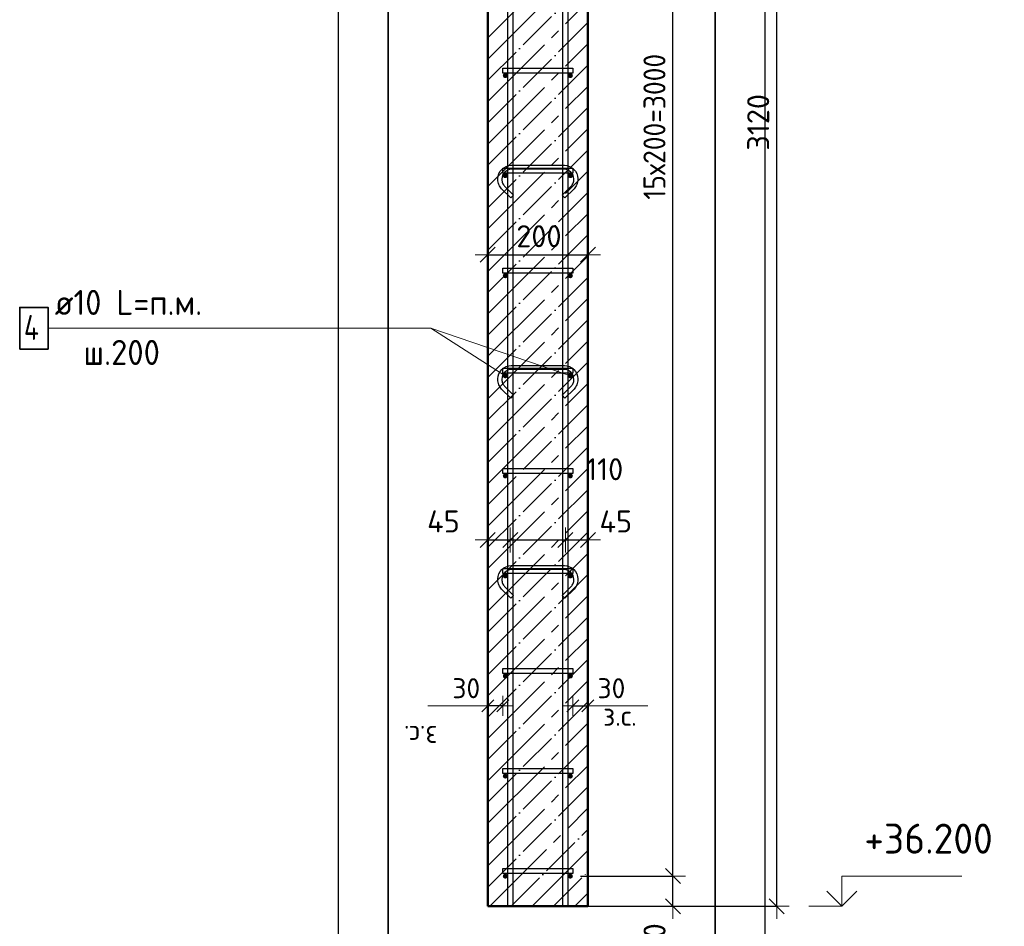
# Model space of a CAD drawing. Header units: millimetres. Extents: x -27380 to 48638, y 46540 to 72525.
# Tile 44 of 106: x -11568 to -9601, y 60310 to 62122. Entities that reach past the tile are written whole.
import ezdxf

# ---------------------------------------------------------------- set-up
doc = ezdxf.new("R2010")
doc.units = ezdxf.units.MM
doc.header["$PDMODE"] = 65
doc.linetypes.add('______11', pattern=[100, 80, -10, 0, -10])
doc.linetypes.add('______5', pattern=[220, 160, -20, 20, -20])
for name, color, linetype, lineweight in [('Standard', 7, 'Continuous', 25), ('Арм.стержн. Арматура края', 96, 'Continuous', 35), ('Арм.стержн. вертикальными 1', 22, 'Continuous', 35), ('Арм.стержн.горизонт. 1', 180, 'Continuous', 35), ('Высотная отметки_ общее', 7, 'Continuous', 13), ('Размерная линия_ общее', 7, 'Continuous', 13), ('Размерная линия_ общее_1', 7, 'Continuous', 13)]:
    doc.layers.add(name, color=color, linetype=linetype, lineweight=lineweight)
doc.layers.add('Арм.стержн.Стяжки', color=7, linetype='Continuous', lineweight=35, true_color=0x501e0f)
doc.styles.add('ISOCPEUR', font='ISOCPEUR')
doc.dimstyles.new('DIMSTYLE_13', dxfattribs={"dimtxt": 44, "dimasz": 50, "dimexe": 0, "dimexo": 0.001, "dimgap": 22, "dimtad": 2, "dimdec": 0, "dimrnd": 5, "dimzin": 12, "dimdsep": 46, "dimtxsty": 'ISOCPEUR', "dimblk1": 'ALL_ML_STRICH', "dimblk2": 'ALL_ML_STRICH', "dimsah": 1, "dimcen": 0, "dimse1": 1, "dimse2": 1, "dimclrd": 7, "dimclre": 256, "dimclrt": 7, "dimadec": 0, "dimazin": 0, "dimtfac": 1, "dimtdec": 0, "dimtix": 1, "dimtmove": 2, "dimatfit": 3, "dimfxl": 0, "dimtvp": 1.2, "dimtzin": 0, "dimlwd": 0, "dimlwe": -3, "dimarcsym": 0})
doc.dimstyles.new('DIMSTYLE_3', dxfattribs={"dimtxt": 44, "dimasz": 50, "dimexe": 0, "dimexo": 0, "dimgap": 22, "dimtad": 2, "dimdec": 0, "dimrnd": 5, "dimzin": 12, "dimdsep": 46, "dimtxsty": 'ISOCPEUR', "dimblk1": 'ALL_ML_STRICH', "dimblk2": 'ALL_ML_STRICH', "dimsah": 1, "dimcen": 0, "dimclrd": 7, "dimclre": 256, "dimclrt": 7, "dimadec": 0, "dimazin": 0, "dimtfac": 1, "dimtdec": 0, "dimtix": 1, "dimtmove": 2, "dimatfit": 3, "dimfxl": 0, "dimtvp": 1.2, "dimtzin": 0, "dimlwd": 0, "dimlwe": -3, "dimarcsym": 0})
doc.dimstyles.new('DIMSTYLE_7', dxfattribs={"dimtxt": 44, "dimasz": 50, "dimexe": 0, "dimexo": 0, "dimgap": 22, "dimtad": 2, "dimdec": 0, "dimrnd": 5, "dimzin": 12, "dimdsep": 46, "dimtxsty": 'ISOCPEUR', "dimblk1": 'ALL_ML_STRICH', "dimblk2": 'ALL_ML_STRICH', "dimsah": 1, "dimcen": 0, "dimclrd": 7, "dimclre": 256, "dimclrt": 7, "dimadec": 0, "dimazin": 0, "dimtfac": 1, "dimtdec": 0, "dimtix": 1, "dimtmove": 2, "dimatfit": 3, "dimfxl": 0, "dimtzin": 0, "dimlwd": 0, "dimlwe": -3, "dimarcsym": 0})
doc.dimstyles.new('DIMSTYLE_9', dxfattribs={"dimtxt": 40, "dimasz": 40, "dimexe": 0, "dimexo": 0.001, "dimgap": 20, "dimtad": 2, "dimdec": 0, "dimrnd": 5, "dimzin": 12, "dimdsep": 46, "dimtxsty": 'ISOCPEUR', "dimblk1": 'ALL_ML_STRICH', "dimblk2": 'ALL_ML_STRICH', "dimsah": 1, "dimcen": 0, "dimse1": 1, "dimse2": 1, "dimclrd": 7, "dimclre": 256, "dimclrt": 7, "dimadec": 0, "dimazin": 0, "dimtfac": 1, "dimtdec": 0, "dimtix": 1, "dimtmove": 2, "dimatfit": 3, "dimfxl": 0, "dimtvp": 1.2, "dimtzin": 0, "dimlwd": 0, "dimlwe": -3, "dimarcsym": 0})

# ---------------------------------------------------------------- blocks, each defined once
blk = doc.blocks.new('ALL_ML_STRICH')
at = {"color": 0, "linetype": 'ByBlock', "lineweight": -2}
for p, q in [((0, -0.5), (0, 0.5)), ((-1, 0), (0.5, 0)), ((-0.3, -0.3), (0.3, 0.3))]:
    blk.add_line(p, q, dxfattribs=at)
blk = doc.blocks.new('*D139')
at = {"layer": 'DEFPOINTS', "color": 7, "linetype": 'Continuous', "lineweight": 13, "transparency": 33554687}
for p in [(-10462.9, 60751.3), (-10462.9, 60742.6), (-10432.9, 60742.6)]:
    blk.add_point(p, dxfattribs=at)
at = {"layer": 'Размерная линия_ общее_1', "color": 7, "linetype": 'Continuous', "lineweight": -2, "transparency": 33554687}
blk.add_line((-10462.9, 60751.3), (-10432.9, 60751.3), dxfattribs=at)
at = {"layer": 'Размерная линия_ общее_1', "color": 7, "linetype": 'Continuous', "lineweight": 13, "transparency": 33554687, "xscale": 40, "yscale": 40, "zscale": 40, "rotation": 180}
blk.add_blockref('ALL_ML_STRICH', (-10462.9, 60751.3), dxfattribs=at)
at = {"layer": 'Размерная линия_ общее_1', "color": 7, "linetype": 'Continuous', "lineweight": 13, "transparency": 33554687, "xscale": 40, "yscale": 40, "zscale": 40}
blk.add_blockref('ALL_ML_STRICH', (-10432.9, 60751.3), dxfattribs=at)
at = {"layer": 'Размерная линия_ общее_1', "color": 7, "linetype": 'Continuous', "lineweight": 13, "transparency": 33554687, "insert": (-10385.9, 60786.3), "char_height": 40, "width": 80, "attachment_point": 5, "style": 'ISOCPEUR'}
blk.add_mtext('\\A1;{30}', dxfattribs=at)
at = {"layer": 'Размерная линия_ общее_1', "color": 7, "linetype": 'Continuous', "lineweight": 13, "transparency": 33554687, "insert": (-10402.4, 60751.2), "char_height": 40, "width": 2, "attachment_point": 1, "line_spacing_factor": 0.60241, "style": 'ISOCPEUR'}
blk.add_mtext('з.с.', dxfattribs=at)
blk = doc.blocks.new('*D140')
at = {"layer": 'DEFPOINTS', "color": 7, "linetype": 'Continuous', "lineweight": 13, "transparency": 33554687}
for p in [(-10632.9, 61082.7), (-10587.9, 61085), (-10632.9, 61073.2)]:
    blk.add_point(p, dxfattribs=at)
at = {"layer": 'Размерная линия_ общее', "color": 7, "linetype": 'Continuous', "lineweight": -2, "transparency": 33554687}
blk.add_line((-10632.9, 61082.7), (-10587.9, 61082.7), dxfattribs=at)
at = {"layer": 'Размерная линия_ общее', "color": 7, "linetype": 'Continuous', "lineweight": 13, "transparency": 33554687, "xscale": 50, "yscale": 50, "zscale": 50, "rotation": 180}
blk.add_blockref('ALL_ML_STRICH', (-10632.9, 61082.7), dxfattribs=at)
at = {"layer": 'Размерная линия_ общее', "color": 7, "linetype": 'Continuous', "lineweight": 13, "transparency": 33554687, "xscale": 50, "yscale": 50, "zscale": 50}
blk.add_blockref('ALL_ML_STRICH', (-10587.9, 61082.7), dxfattribs=at)
at = {"layer": 'Размерная линия_ общее', "color": 7, "linetype": 'Continuous', "lineweight": 13, "transparency": 33554687, "insert": (-10721.5, 61119.7), "char_height": 44, "width": 88, "attachment_point": 5, "style": 'ISOCPEUR'}
blk.add_mtext('\\A1;{45}', dxfattribs=at)
blk = doc.blocks.new('*D141')
at = {"layer": 'DEFPOINTS', "color": 7, "linetype": 'Continuous', "lineweight": 13, "transparency": 33554687}
for p in [(-10587.9, 61085), (-10587.9, 61082.7), (-10477.9, 61088.9)]:
    blk.add_point(p, dxfattribs=at)
at = {"layer": 'Размерная линия_ общее', "color": 7, "linetype": 'Continuous', "lineweight": -2, "transparency": 33554687}
blk.add_line((-10587.9, 61082.7), (-10477.9, 61082.7), dxfattribs=at)
at = {"layer": 'Размерная линия_ общее', "color": 7, "linetype": 'Continuous', "lineweight": 13, "transparency": 33554687, "xscale": 50, "yscale": 50, "zscale": 50, "rotation": 180}
blk.add_blockref('ALL_ML_STRICH', (-10587.9, 61082.7), dxfattribs=at)
at = {"layer": 'Размерная линия_ общее', "color": 7, "linetype": 'Continuous', "lineweight": 13, "transparency": 33554687, "xscale": 50, "yscale": 50, "zscale": 50}
blk.add_blockref('ALL_ML_STRICH', (-10477.9, 61082.7), dxfattribs=at)
at = {"layer": 'Размерная линия_ общее', "color": 7, "linetype": 'Continuous', "lineweight": 13, "transparency": 33554687, "insert": (-10399.4, 61224), "char_height": 44, "width": 132, "attachment_point": 5, "style": 'ISOCPEUR'}
blk.add_mtext('\\A1;{110}', dxfattribs=at)
blk = doc.blocks.new('*D142')
at = {"layer": 'DEFPOINTS', "color": 7, "linetype": 'Continuous', "lineweight": 13, "transparency": 33554687}
for p in [(-10477.9, 61088.9), (-10477.9, 61082.7), (-10432.9, 61081.8)]:
    blk.add_point(p, dxfattribs=at)
at = {"layer": 'Размерная линия_ общее', "color": 7, "linetype": 'Continuous', "lineweight": -2, "transparency": 33554687}
blk.add_line((-10477.9, 61082.7), (-10432.9, 61082.7), dxfattribs=at)
at = {"layer": 'Размерная линия_ общее', "color": 7, "linetype": 'Continuous', "lineweight": 13, "transparency": 33554687, "xscale": 50, "yscale": 50, "zscale": 50, "rotation": 180}
blk.add_blockref('ALL_ML_STRICH', (-10477.9, 61082.7), dxfattribs=at)
at = {"layer": 'Размерная линия_ общее', "color": 7, "linetype": 'Continuous', "lineweight": 13, "transparency": 33554687, "xscale": 50, "yscale": 50, "zscale": 50}
blk.add_blockref('ALL_ML_STRICH', (-10432.9, 61082.7), dxfattribs=at)
at = {"layer": 'Размерная линия_ общее', "color": 7, "linetype": 'Continuous', "lineweight": 13, "transparency": 33554687, "insert": (-10377.2, 61119.6), "char_height": 44, "width": 88, "attachment_point": 5, "style": 'ISOCPEUR'}
blk.add_mtext('\\A1;{45}', dxfattribs=at)
blk = doc.blocks.new('*D143')
at = {"layer": 'DEFPOINTS', "color": 7, "linetype": 'Continuous', "lineweight": 13, "transparency": 33554687}
for p in [(-10602.9, 60751.3), (-10632.9, 60742.6), (-10602.9, 60742.6)]:
    blk.add_point(p, dxfattribs=at)
at = {"layer": 'Размерная линия_ общее_1', "color": 7, "linetype": 'Continuous', "lineweight": -2, "transparency": 33554687}
blk.add_line((-10602.9, 60751.3), (-10632.9, 60751.3), dxfattribs=at)
at = {"layer": 'Размерная линия_ общее_1', "color": 7, "linetype": 'Continuous', "lineweight": 13, "transparency": 33554687, "xscale": 40, "yscale": 40, "zscale": 40}
for p, rotation in [((-10632.9, 60751.3), 180), ((-10602.9, 60751.3), 360)]:
    blk.add_blockref('ALL_ML_STRICH', p, dxfattribs=dict(at, rotation=rotation))
at = {"layer": 'Размерная линия_ общее_1', "color": 7, "linetype": 'Continuous', "lineweight": 13, "transparency": 33554687, "insert": (-10675.9, 60786.3), "char_height": 40, "width": 80, "attachment_point": 5, "style": 'ISOCPEUR'}
blk.add_mtext('\\A1;{30}', dxfattribs=at)
at = {"layer": 'Размерная линия_ общее_1', "color": 7, "linetype": 'Continuous', "lineweight": 13, "transparency": 33554687, "insert": (-10733.4, 60671.2), "char_height": 40, "width": 2, "attachment_point": 1, "rotation": 180, "line_spacing_factor": 0.60241, "style": 'ISOCPEUR'}
blk.add_mtext('з.с.', dxfattribs=at)
blk = doc.blocks.new('*D146')
at = {"layer": 'DEFPOINTS', "color": 7, "linetype": 'Continuous', "lineweight": 13, "transparency": 33554687}
for p in [(-10632.9, 61652.7), (-10432.9, 61651.8), (-10632.9, 61643.2)]:
    blk.add_point(p, dxfattribs=at)
at = {"layer": 'Размерная линия_ общее', "color": 253, "linetype": 'Continuous', "lineweight": -2, "true_color": 0xa0a0a0, "transparency": 33554687}
for p, q in [((-10632.9, 61652.7), (-10632.9, 61652.7)), ((-10432.9, 61652.7), (-10432.9, 61652.7))]:
    blk.add_line(p, q, dxfattribs=at)
at = {"layer": 'Размерная линия_ общее', "color": 7, "linetype": 'Continuous', "lineweight": -2, "transparency": 33554687}
blk.add_line((-10632.9, 61652.7), (-10432.9, 61652.7), dxfattribs=at)
at = {"layer": 'Размерная линия_ общее', "color": 7, "linetype": 'Continuous', "lineweight": 13, "transparency": 33554687, "xscale": 50, "yscale": 50, "zscale": 50, "rotation": 180}
blk.add_blockref('ALL_ML_STRICH', (-10632.9, 61652.7), dxfattribs=at)
at = {"layer": 'Размерная линия_ общее', "color": 7, "linetype": 'Continuous', "lineweight": 13, "transparency": 33554687, "xscale": 50, "yscale": 50, "zscale": 50}
blk.add_blockref('ALL_ML_STRICH', (-10432.9, 61652.7), dxfattribs=at)
at = {"layer": 'Размерная линия_ общее', "color": 7, "linetype": 'Continuous', "lineweight": 13, "transparency": 33554687, "insert": (-10530.7, 61689.7), "char_height": 44, "width": 132, "attachment_point": 5, "style": 'ISOCPEUR'}
blk.add_mtext('\\A1;{200}', dxfattribs=at)
blk = doc.blocks.new('COMPLEX_ELEVATIONDIM_7')
at = {"layer": 'Высотная отметки_ общее', "color": 7, "linetype": 'Continuous', "lineweight": 13, "transparency": 33554687}
for p, q in [((-9925.7, 63650.7), (-9925.7, 63710.7)), ((-9925.7, 63710.7), (-9685.7, 63710.7)), ((-9925.7, 63650.7), (-9955.7, 63680.7)), ((-9925.7, 63650.7), (-9895.7, 63680.7)), ((-9925.7, 63650.7), (-9991.8, 63650.7)), ((-9925.7, 63650.7), (-9925.7, 63650.7)), ((-9925.7, 63650.7), (-9925.7, 63650.7)), ((-9925.7, 63650.7), (-9925.7, 63650.7)), ((-9925.7, 63650.7), (-9925.7, 63650.7)), ((-9925.7, 63470.7), (-9925.7, 63530.7)), ((-9925.7, 63530.7), (-9685.7, 63530.7)), ((-9925.7, 63470.7), (-9955.7, 63500.7)), ((-9925.7, 63470.7), (-9895.7, 63500.7)), ((-9925.7, 63470.7), (-9991.8, 63470.7)), ((-9925.7, 63470.7), (-9925.7, 63470.7)), ((-9925.7, 63470.7), (-9925.7, 63470.7)), ((-9925.7, 63470.7), (-9925.7, 63470.7)), ((-9925.7, 63470.7), (-9925.7, 63470.7)), ((-9925.7, 60350.7), (-9925.7, 60410.7)), ((-9925.7, 60410.7), (-9685.7, 60410.7)), ((-9925.7, 60350.7), (-9955.7, 60380.7)), ((-9925.7, 60350.7), (-9895.7, 60380.7)), ((-9925.7, 60350.7), (-9925.7, 60350.7)), ((-9925.7, 60350.7), (-9925.7, 60350.7)), ((-9925.7, 60350.7), (-9925.7, 60350.7)), ((-9925.7, 60350.7), (-9925.7, 60350.7))]:
    blk.add_line(p, q, dxfattribs=at)
blk.add_lwpolyline([(-9925.7, 60350.7), (-9985.7, 60350.7), (-9985.7, 60350.7), (-9991.8, 60350.7)], dxfattribs=at)
at = {"layer": 'Высотная отметки_ общее', "color": 7, "linetype": 'Continuous', "lineweight": 13, "transparency": 33554687, "char_height": 60, "width": 298.477, "attachment_point": 7, "style": 'ISOCPEUR'}
for s, insert in [('\\W0.96;+39.500', (-9880.7, 63755.7)), ('\\W0.96;+39.320', (-9880.7, 63575.7)), ('\\W0.96;+36.200', (-9880.7, 60455.7))]:
    blk.add_mtext(s, dxfattribs=dict(at, insert=insert))
blk = doc.blocks.new('*D148')
at = {"layer": 'DEFPOINTS', "color": 7, "linetype": 'Continuous', "lineweight": 13, "transparency": 33554687}
for p in [(-10467.9, 60410.7), (-10487, 60350.7), (-10262.9, 60350.7)]:
    blk.add_point(p, dxfattribs=at)
at = {"layer": 'Размерная линия_ общее', "color": 253, "linetype": 'Continuous', "lineweight": -2, "true_color": 0xa0a0a0, "transparency": 33554687}
for p, q in [((-10447.9, 60410.7), (-10262.9, 60410.7)), ((-10467, 60350.7), (-10262.9, 60350.7))]:
    blk.add_line(p, q, dxfattribs=at)
at = {"layer": 'Размерная линия_ общее', "color": 7, "linetype": 'Continuous', "lineweight": -2, "transparency": 33554687}
blk.add_line((-10262.9, 60350.7), (-10262.9, 60410.7), dxfattribs=at)
at = {"layer": 'Размерная линия_ общее', "color": 7, "linetype": 'Continuous', "lineweight": 13, "transparency": 33554687, "xscale": 50, "yscale": 50, "zscale": 50}
for p, rotation in [((-10262.9, 60410.7), 90), ((-10262.9, 60350.7), 270)]:
    blk.add_blockref('ALL_ML_STRICH', p, dxfattribs=dict(at, rotation=rotation))
at = {"layer": 'Размерная линия_ общее', "color": 7, "linetype": 'Continuous', "lineweight": 13, "transparency": 33554687, "insert": (-10299.7, 60285.6), "char_height": 44, "width": 88, "attachment_point": 5, "rotation": 90, "style": 'ISOCPEUR'}
blk.add_mtext('\\A1;{60}', dxfattribs=at)
blk = doc.blocks.new('*D149')
at = {"layer": 'DEFPOINTS', "color": 7, "linetype": 'Continuous', "lineweight": 13, "transparency": 33554687}
for p in [(-10467.9, 63410.7), (-10467.9, 60410.7), (-10262.9, 60410.7)]:
    blk.add_point(p, dxfattribs=at)
at = {"layer": 'Размерная линия_ общее', "color": 253, "linetype": 'Continuous', "lineweight": -2, "true_color": 0xa0a0a0, "transparency": 33554687}
for p, q in [((-10447.9, 63410.7), (-10262.9, 63410.7)), ((-10447.9, 60410.7), (-10262.9, 60410.7))]:
    blk.add_line(p, q, dxfattribs=at)
at = {"layer": 'Размерная линия_ общее', "color": 7, "linetype": 'Continuous', "lineweight": -2, "transparency": 33554687}
blk.add_line((-10262.9, 60410.7), (-10262.9, 63410.7), dxfattribs=at)
at = {"layer": 'Размерная линия_ общее', "color": 7, "linetype": 'Continuous', "lineweight": 13, "transparency": 33554687, "xscale": 50, "yscale": 50, "zscale": 50}
for p, rotation in [((-10262.9, 63410.7), 90), ((-10262.9, 60410.7), 270)]:
    blk.add_blockref('ALL_ML_STRICH', p, dxfattribs=dict(at, rotation=rotation))
at = {"layer": 'Размерная линия_ общее', "color": 7, "linetype": 'Continuous', "lineweight": 13, "transparency": 33554687, "insert": (-10321.9, 61762.7), "char_height": 44, "width": 2.2, "attachment_point": 1, "rotation": 90, "line_spacing_factor": 0.60241, "style": 'ISOCPEUR'}
blk.add_mtext('\\W0.91;15х200=3000', dxfattribs=at)
blk = doc.blocks.new('*D151')
at = {"layer": 'DEFPOINTS', "color": 7, "linetype": 'Continuous', "lineweight": 13, "transparency": 33554687}
for p in [(-10432.9, 63470.7), (-10385, 60350.7), (-10055.7, 60350.7)]:
    blk.add_point(p, dxfattribs=at)
at = {"layer": 'Размерная линия_ общее', "color": 253, "linetype": 'Continuous', "lineweight": -2, "true_color": 0xa0a0a0, "transparency": 33554687}
for p, q in [((-10412.9, 63470.7), (-10055.7, 63470.7)), ((-10365, 60350.7), (-10055.7, 60350.7))]:
    blk.add_line(p, q, dxfattribs=at)
at = {"layer": 'Размерная линия_ общее', "color": 7, "linetype": 'Continuous', "lineweight": -2, "transparency": 33554687}
blk.add_line((-10055.7, 60350.7), (-10055.7, 63470.7), dxfattribs=at)
at = {"layer": 'Размерная линия_ общее', "color": 7, "linetype": 'Continuous', "lineweight": 13, "transparency": 33554687, "xscale": 50, "yscale": 50, "zscale": 50}
for p, rotation in [((-10055.7, 63470.7), 90), ((-10055.7, 60350.7), 270)]:
    blk.add_blockref('ALL_ML_STRICH', p, dxfattribs=dict(at, rotation=rotation))
at = {"layer": 'Размерная линия_ общее', "color": 7, "linetype": 'Continuous', "lineweight": 13, "transparency": 33554687, "insert": (-10092.7, 61917.3), "char_height": 44, "width": 176, "attachment_point": 5, "rotation": 90, "style": 'ISOCPEUR'}
blk.add_mtext('\\A1;{3120}', dxfattribs=at)

msp = doc.modelspace()

# ---------------------------------------------------------------- hatches: boundary and pattern name
at = {"layer": 'Арм.стержн.горизонт. 1', "linetype": 'Continuous', "lineweight": 50, "transparency": 33554687}
for points in [[(-10592.9, 62010.7), (-10593.3, 62012.6), (-10594.4, 62014.2), (-10596, 62015.3), (-10597.9, 62015.7), (-10599.8, 62015.3), (-10601.4, 62014.2), (-10602.5, 62012.6), (-10602.9, 62010.7), (-10602.5, 62008.8), (-10601.4, 62007.1), (-10599.8, 62006.1), (-10597.9, 62005.7), (-10596, 62006.1), (-10594.4, 62007.1), (-10593.3, 62008.8)], [(-10462.9, 62010.7), (-10463.3, 62012.6), (-10464.4, 62014.2), (-10466, 62015.3), (-10467.9, 62015.7), (-10469.8, 62015.3), (-10471.4, 62014.2), (-10472.5, 62012.6), (-10472.9, 62010.7), (-10472.5, 62008.8), (-10471.4, 62007.1), (-10469.8, 62006.1), (-10467.9, 62005.7), (-10466, 62006.1), (-10464.4, 62007.1), (-10463.3, 62008.8)], [(-10592.9, 61810.7), (-10593.3, 61812.6), (-10594.4, 61814.2), (-10596, 61815.3), (-10597.9, 61815.7), (-10599.8, 61815.3), (-10601.4, 61814.2), (-10602.5, 61812.6), (-10602.9, 61810.7), (-10602.5, 61808.8), (-10601.4, 61807.1), (-10599.8, 61806.1), (-10597.9, 61805.7), (-10596, 61806.1), (-10594.4, 61807.1), (-10593.3, 61808.8)], [(-10462.9, 61810.7), (-10463.3, 61812.6), (-10464.4, 61814.2), (-10466, 61815.3), (-10467.9, 61815.7), (-10469.8, 61815.3), (-10471.4, 61814.2), (-10472.5, 61812.6), (-10472.9, 61810.7), (-10472.5, 61808.8), (-10471.4, 61807.1), (-10469.8, 61806.1), (-10467.9, 61805.7), (-10466, 61806.1), (-10464.4, 61807.1), (-10463.3, 61808.8)], [(-10592.9, 61610.7), (-10593.3, 61612.6), (-10594.4, 61614.2), (-10596, 61615.3), (-10597.9, 61615.7), (-10599.8, 61615.3), (-10601.4, 61614.2), (-10602.5, 61612.6), (-10602.9, 61610.7), (-10602.5, 61608.8), (-10601.4, 61607.1), (-10599.8, 61606.1), (-10597.9, 61605.7), (-10596, 61606.1), (-10594.4, 61607.1), (-10593.3, 61608.8)], [(-10462.9, 61610.7), (-10463.3, 61612.6), (-10464.4, 61614.2), (-10466, 61615.3), (-10467.9, 61615.7), (-10469.8, 61615.3), (-10471.4, 61614.2), (-10472.5, 61612.6), (-10472.9, 61610.7), (-10472.5, 61608.8), (-10471.4, 61607.1), (-10469.8, 61606.1), (-10467.9, 61605.7), (-10466, 61606.1), (-10464.4, 61607.1), (-10463.3, 61608.8)], [(-10592.9, 61410.7), (-10593.3, 61412.6), (-10594.4, 61414.2), (-10596, 61415.3), (-10597.9, 61415.7), (-10599.8, 61415.3), (-10601.4, 61414.2), (-10602.5, 61412.6), (-10602.9, 61410.7), (-10602.5, 61408.8), (-10601.4, 61407.1), (-10599.8, 61406.1), (-10597.9, 61405.7), (-10596, 61406.1), (-10594.4, 61407.1), (-10593.3, 61408.8)], [(-10462.9, 61410.7), (-10463.3, 61412.6), (-10464.4, 61414.2), (-10466, 61415.3), (-10467.9, 61415.7), (-10469.8, 61415.3), (-10471.4, 61414.2), (-10472.5, 61412.6), (-10472.9, 61410.7), (-10472.5, 61408.8), (-10471.4, 61407.1), (-10469.8, 61406.1), (-10467.9, 61405.7), (-10466, 61406.1), (-10464.4, 61407.1), (-10463.3, 61408.8)], [(-10592.9, 61210.7), (-10593.3, 61212.6), (-10594.4, 61214.2), (-10596, 61215.3), (-10597.9, 61215.7), (-10599.8, 61215.3), (-10601.4, 61214.2), (-10602.5, 61212.6), (-10602.9, 61210.7), (-10602.5, 61208.8), (-10601.4, 61207.1), (-10599.8, 61206.1), (-10597.9, 61205.7), (-10596, 61206.1), (-10594.4, 61207.1), (-10593.3, 61208.8)], [(-10462.9, 61210.7), (-10463.3, 61212.6), (-10464.4, 61214.2), (-10466, 61215.3), (-10467.9, 61215.7), (-10469.8, 61215.3), (-10471.4, 61214.2), (-10472.5, 61212.6), (-10472.9, 61210.7), (-10472.5, 61208.8), (-10471.4, 61207.1), (-10469.8, 61206.1), (-10467.9, 61205.7), (-10466, 61206.1), (-10464.4, 61207.1), (-10463.3, 61208.8)], [(-10592.9, 61010.7), (-10593.3, 61012.6), (-10594.4, 61014.2), (-10596, 61015.3), (-10597.9, 61015.7), (-10599.8, 61015.3), (-10601.4, 61014.2), (-10602.5, 61012.6), (-10602.9, 61010.7), (-10602.5, 61008.8), (-10601.4, 61007.1), (-10599.8, 61006.1), (-10597.9, 61005.7), (-10596, 61006.1), (-10594.4, 61007.1), (-10593.3, 61008.8)], [(-10462.9, 61010.7), (-10463.3, 61012.6), (-10464.4, 61014.2), (-10466, 61015.3), (-10467.9, 61015.7), (-10469.8, 61015.3), (-10471.4, 61014.2), (-10472.5, 61012.6), (-10472.9, 61010.7), (-10472.5, 61008.8), (-10471.4, 61007.1), (-10469.8, 61006.1), (-10467.9, 61005.7), (-10466, 61006.1), (-10464.4, 61007.1), (-10463.3, 61008.8)], [(-10592.9, 60810.7), (-10593.3, 60812.6), (-10594.4, 60814.2), (-10596, 60815.3), (-10597.9, 60815.7), (-10599.8, 60815.3), (-10601.4, 60814.2), (-10602.5, 60812.6), (-10602.9, 60810.7), (-10602.5, 60808.8), (-10601.4, 60807.1), (-10599.8, 60806.1), (-10597.9, 60805.7), (-10596, 60806.1), (-10594.4, 60807.1), (-10593.3, 60808.8)], [(-10462.9, 60810.7), (-10463.3, 60812.6), (-10464.4, 60814.2), (-10466, 60815.3), (-10467.9, 60815.7), (-10469.8, 60815.3), (-10471.4, 60814.2), (-10472.5, 60812.6), (-10472.9, 60810.7), (-10472.5, 60808.8), (-10471.4, 60807.1), (-10469.8, 60806.1), (-10467.9, 60805.7), (-10466, 60806.1), (-10464.4, 60807.1), (-10463.3, 60808.8)], [(-10592.9, 60610.7), (-10593.3, 60612.6), (-10594.4, 60614.2), (-10596, 60615.3), (-10597.9, 60615.7), (-10599.8, 60615.3), (-10601.4, 60614.2), (-10602.5, 60612.6), (-10602.9, 60610.7), (-10602.5, 60608.8), (-10601.4, 60607.1), (-10599.8, 60606.1), (-10597.9, 60605.7), (-10596, 60606.1), (-10594.4, 60607.1), (-10593.3, 60608.8)], [(-10462.9, 60610.7), (-10463.3, 60612.6), (-10464.4, 60614.2), (-10466, 60615.3), (-10467.9, 60615.7), (-10469.8, 60615.3), (-10471.4, 60614.2), (-10472.5, 60612.6), (-10472.9, 60610.7), (-10472.5, 60608.8), (-10471.4, 60607.1), (-10469.8, 60606.1), (-10467.9, 60605.7), (-10466, 60606.1), (-10464.4, 60607.1), (-10463.3, 60608.8)], [(-10592.9, 60410.7), (-10593.3, 60412.6), (-10594.4, 60414.2), (-10596, 60415.3), (-10597.9, 60415.7), (-10599.8, 60415.3), (-10601.4, 60414.2), (-10602.5, 60412.6), (-10602.9, 60410.7), (-10602.5, 60408.8), (-10601.4, 60407.1), (-10599.8, 60406.1), (-10597.9, 60405.7), (-10596, 60406.1), (-10594.4, 60407.1), (-10593.3, 60408.8)], [(-10462.9, 60410.7), (-10463.3, 60412.6), (-10464.4, 60414.2), (-10466, 60415.3), (-10467.9, 60415.7), (-10469.8, 60415.3), (-10471.4, 60414.2), (-10472.5, 60412.6), (-10472.9, 60410.7), (-10472.5, 60408.8), (-10471.4, 60407.1), (-10469.8, 60406.1), (-10467.9, 60405.7), (-10466, 60406.1), (-10464.4, 60407.1), (-10463.3, 60408.8)]]:
    msp.add_hatch(color=4, dxfattribs=at).paths.add_polyline_path(points)

# ---------------------------------------------------------------- linework, layer by layer
at = {"layer": 'Standard', "color": 52, "linetype": 'Continuous', "lineweight": -3, "transparency": 33554687}
for p, q in [((-10831.6, 63710.9), (-10831.6, 60005.5)), ((-10831.6, 60005.5), (-10831.6, 63710.9)), ((-10178.7, 63710.9), (-10178.7, 60005.5)), ((-10178.7, 60005.5), (-10178.7, 63710.9))]:
    msp.add_line(p, q, dxfattribs=at)
at = {"layer": 'Standard', "color": 7, "linetype": 'Continuous', "lineweight": 13, "transparency": 33554687}
for p, q in [((-10467.9, 61410.7), (-10746.4, 61505.8)), ((-10632.9, 60751.3), (-10752.9, 60751.3)), ((-10432.9, 60751.3), (-10312.9, 60751.3))]:
    msp.add_line(p, q, dxfattribs=at)
at = {"layer": 'Standard', "color": 7, "linetype": 'Continuous', "lineweight": -3, "transparency": 33554687}
msp.add_lwpolyline([(-10931.6, 59905.5), (-10078.7, 59905.5), (-10078.7, 63810.9), (-10931.6, 63810.9), (-10931.6, 59905.5)], dxfattribs=at)
at = {"layer": 'Арм.стержн. Арматура края', "color": 4, "linetype": 'Continuous', "lineweight": 25, "transparency": 33554687}
for points in [[(-10462.9, 62015.7), (-10602.9, 62015.7), (-10602.9, 62025.7), (-10462.9, 62025.7), (-10462.9, 62015.7)], [(-10462.9, 61815.7), (-10602.9, 61815.7), (-10602.9, 61825.7), (-10462.9, 61825.7), (-10462.9, 61815.7)], [(-10462.9, 61615.7), (-10602.9, 61615.7), (-10602.9, 61625.7), (-10462.9, 61625.7), (-10462.9, 61615.7)], [(-10462.9, 61415.7), (-10602.9, 61415.7), (-10602.9, 61425.7), (-10462.9, 61425.7), (-10462.9, 61415.7)], [(-10462.9, 61215.7), (-10602.9, 61215.7), (-10602.9, 61225.7), (-10462.9, 61225.7), (-10462.9, 61215.7)], [(-10462.9, 61015.7), (-10602.9, 61015.7), (-10602.9, 61025.7), (-10462.9, 61025.7), (-10462.9, 61015.7)], [(-10462.9, 60815.7), (-10602.9, 60815.7), (-10602.9, 60825.7), (-10462.9, 60825.7), (-10462.9, 60815.7)], [(-10462.9, 60615.7), (-10602.9, 60615.7), (-10602.9, 60625.7), (-10462.9, 60625.7), (-10462.9, 60615.7)], [(-10462.9, 60415.7), (-10602.9, 60415.7), (-10602.9, 60425.7), (-10462.9, 60425.7), (-10462.9, 60415.7)]]:
    msp.add_lwpolyline(points, dxfattribs=at)
at = {"layer": 'Арм.стержн. вертикальными 1', "color": 4, "linetype": 'Continuous', "lineweight": 25, "transparency": 33554687}
for points in [[(-10482.9, 60350.7), (-10482.9, 63561.6), (-10483.5, 63566.2), (-10485, 63570.7), (-10487.4, 63574.9), (-10490.2, 63578.3), (-10493.6, 63581.2), (-10497.8, 63583.5), (-10502.4, 63585), (-10506.9, 63585.7), (-10787.9, 63585.7), (-10787.9, 63595.7), (-10506.2, 63595.7), (-10500.1, 63594.8), (-10493.8, 63592.7), (-10487.9, 63589.5), (-10483.1, 63585.4), (-10479.1, 63580.6), (-10475.8, 63574.8), (-10473.7, 63568.4), (-10472.9, 63562.3), (-10472.9, 60350.7), (-10482.9, 60350.7)], [(-10482.9, 60350.7), (-10482.9, 63561.6), (-10483.5, 63566.2), (-10485, 63570.7), (-10487.4, 63574.9), (-10490.2, 63578.3), (-10493.6, 63581.2), (-10497.8, 63583.5), (-10502.4, 63585), (-10506.9, 63585.7), (-10787.9, 63585.7), (-10787.9, 63595.7), (-10506.2, 63595.7), (-10500.1, 63594.8), (-10493.8, 63592.7), (-10487.9, 63589.5), (-10483.1, 63585.4), (-10479.1, 63580.6), (-10475.8, 63574.8), (-10473.7, 63568.4), (-10472.9, 63562.3), (-10472.9, 60350.7), (-10482.9, 60350.7)], [(-10592.9, 60350.7), (-10592.9, 63501.6), (-10593.5, 63506.2), (-10595, 63510.7), (-10597.4, 63514.9), (-10600.2, 63518.3), (-10603.6, 63521.2), (-10607.8, 63523.5), (-10612.4, 63525), (-10616.9, 63525.7), (-10836.6, 63525.7), (-10836.6, 63535.7), (-10616.2, 63535.7), (-10610.1, 63534.8), (-10603.8, 63532.7), (-10597.9, 63529.5), (-10593.1, 63525.4), (-10589.1, 63520.6), (-10585.8, 63514.8), (-10583.7, 63508.4), (-10582.9, 63502.3), (-10582.9, 60350.7), (-10592.9, 60350.7)], [(-10592.9, 60350.7), (-10592.9, 63501.6), (-10593.5, 63506.2), (-10595, 63510.7), (-10597.4, 63514.9), (-10600.2, 63518.3), (-10603.6, 63521.2), (-10607.8, 63523.5), (-10612.4, 63525), (-10616.9, 63525.7), (-10836.6, 63525.7), (-10836.6, 63535.7), (-10616.2, 63535.7), (-10610.1, 63534.8), (-10603.8, 63532.7), (-10597.9, 63529.5), (-10593.1, 63525.4), (-10589.1, 63520.6), (-10585.8, 63514.8), (-10583.7, 63508.4), (-10582.9, 63502.3), (-10582.9, 60350.7), (-10592.9, 60350.7)]]:
    msp.add_lwpolyline(points, dxfattribs=at)
at = {"layer": 'Арм.стержн.горизонт. 1', "color": 52, "linetype": 'Continuous', "lineweight": 50, "transparency": 33554687}
for p, q in [((-10632.9, 63470.7), (-10632.9, 60350.7)), ((-10432.9, 63470.7), (-10432.9, 60350.7))]:
    msp.add_line(p, q, dxfattribs=at)
at = {"layer": 'Арм.стержн.горизонт. 1', "color": 7, "linetype": 'Continuous', "lineweight": 13, "transparency": 33554687}
for p, q in [((-11511.4, 61505.8), (-10746.4, 61505.8)), ((-10746.4, 61505.8), (-10597.9, 61410.7))]:
    msp.add_line(p, q, dxfattribs=at)
at = {"layer": 'Арм.стержн.горизонт. 1', "color": 7, "linetype": 'Continuous', "lineweight": 35, "transparency": 33554687}
msp.add_lwpolyline([(-11568.1, 61464.1), (-11511.4, 61464.1), (-11511.4, 61547.4), (-11568.1, 61547.4), (-11568.1, 61464.1)], dxfattribs=at)
at = {"layer": 'Арм.стержн.Стяжки', "color": 40, "linetype": 'Continuous', "lineweight": 25, "transparency": 33554687}
for points in [[(-10484.3, 61771.8), (-10466.5, 61789.7), (-10465.2, 61791.1), (-10464.1, 61792.6), (-10463.2, 61794.2), (-10462.4, 61795.9), (-10461.8, 61797.6), (-10461.3, 61799.4), (-10461, 61801.3), (-10460.9, 61803.2), (-10460.9, 61804.3), (-10461.4, 61807.9), (-10462.6, 61811.6), (-10464.5, 61814.9), (-10466.8, 61817.7), (-10469.5, 61819.9), (-10472.8, 61821.8), (-10476.5, 61823), (-10480.1, 61823.5), (-10585.7, 61823.5), (-10589.3, 61823), (-10592.9, 61821.8), (-10596.3, 61819.9), (-10599, 61817.7), (-10601.3, 61814.9), (-10603.2, 61811.6), (-10604.4, 61807.9), (-10604.9, 61804.3), (-10604.9, 61803.2), (-10604.8, 61801.3), (-10604.5, 61799.4), (-10604, 61797.6), (-10603.4, 61795.9), (-10602.6, 61794.2), (-10601.6, 61792.6), (-10600.5, 61791.1), (-10599.3, 61789.7), (-10581.4, 61771.8), (-10587.1, 61766.1), (-10605.2, 61784.2), (-10606.8, 61786.1), (-10608.3, 61788.2), (-10609.7, 61790.5), (-10610.8, 61792.8), (-10611.6, 61795.2), (-10612.3, 61797.8), (-10612.7, 61800.4), (-10612.9, 61802.9), (-10612.9, 61804.9), (-10612.2, 61809.7), (-10610.5, 61814.8), (-10607.9, 61819.5), (-10604.7, 61823.3), (-10600.9, 61826.6), (-10596.2, 61829.2), (-10591.1, 61830.9), (-10586.2, 61831.5), (-10479.6, 61831.5), (-10474.7, 61830.9), (-10469.6, 61829.2), (-10464.9, 61826.6), (-10461.1, 61823.3), (-10457.9, 61819.5), (-10455.2, 61814.8), (-10453.6, 61809.7), (-10452.9, 61804.9), (-10452.9, 61802.9), (-10453.1, 61800.4), (-10453.5, 61797.8), (-10454.1, 61795.2), (-10455, 61792.8), (-10456.1, 61790.5), (-10457.4, 61788.2), (-10459, 61786.1), (-10460.6, 61784.2), (-10478.7, 61766.1), (-10484.3, 61771.8)], [(-10484.3, 61371.8), (-10466.5, 61389.7), (-10465.2, 61391.1), (-10464.1, 61392.6), (-10463.2, 61394.2), (-10462.4, 61395.9), (-10461.8, 61397.6), (-10461.3, 61399.4), (-10461, 61401.3), (-10460.9, 61403.2), (-10460.9, 61404.3), (-10461.4, 61407.9), (-10462.6, 61411.6), (-10464.5, 61414.9), (-10466.8, 61417.7), (-10469.5, 61419.9), (-10472.8, 61421.8), (-10476.5, 61423), (-10480.1, 61423.5), (-10585.7, 61423.5), (-10589.3, 61423), (-10592.9, 61421.8), (-10596.3, 61419.9), (-10599, 61417.7), (-10601.3, 61414.9), (-10603.2, 61411.6), (-10604.4, 61407.9), (-10604.9, 61404.3), (-10604.9, 61403.2), (-10604.8, 61401.3), (-10604.5, 61399.4), (-10604, 61397.6), (-10603.4, 61395.9), (-10602.6, 61394.2), (-10601.6, 61392.6), (-10600.5, 61391.1), (-10599.3, 61389.7), (-10581.4, 61371.8), (-10587.1, 61366.1), (-10605.2, 61384.2), (-10606.8, 61386.1), (-10608.3, 61388.2), (-10609.7, 61390.5), (-10610.8, 61392.8), (-10611.6, 61395.2), (-10612.3, 61397.8), (-10612.7, 61400.4), (-10612.9, 61402.9), (-10612.9, 61404.9), (-10612.2, 61409.7), (-10610.5, 61414.8), (-10607.9, 61419.5), (-10604.7, 61423.3), (-10600.9, 61426.6), (-10596.2, 61429.2), (-10591.1, 61430.9), (-10586.2, 61431.5), (-10479.6, 61431.5), (-10474.7, 61430.9), (-10469.6, 61429.2), (-10464.9, 61426.6), (-10461.1, 61423.3), (-10457.9, 61419.5), (-10455.2, 61414.8), (-10453.6, 61409.7), (-10452.9, 61404.9), (-10452.9, 61402.9), (-10453.1, 61400.4), (-10453.5, 61397.8), (-10454.1, 61395.2), (-10455, 61392.8), (-10456.1, 61390.5), (-10457.4, 61388.2), (-10459, 61386.1), (-10460.6, 61384.2), (-10478.7, 61366.1), (-10484.3, 61371.8)], [(-10484.3, 60971.8), (-10466.5, 60989.7), (-10465.2, 60991.1), (-10464.1, 60992.6), (-10463.2, 60994.2), (-10462.4, 60995.9), (-10461.8, 60997.6), (-10461.3, 60999.4), (-10461, 61001.3), (-10460.9, 61003.2), (-10460.9, 61004.3), (-10461.4, 61007.9), (-10462.6, 61011.6), (-10464.5, 61014.9), (-10466.8, 61017.7), (-10469.5, 61019.9), (-10472.8, 61021.8), (-10476.5, 61023), (-10480.1, 61023.5), (-10585.7, 61023.5), (-10589.3, 61023), (-10592.9, 61021.8), (-10596.3, 61019.9), (-10599, 61017.7), (-10601.3, 61014.9), (-10603.2, 61011.6), (-10604.4, 61007.9), (-10604.9, 61004.3), (-10604.9, 61003.2), (-10604.8, 61001.3), (-10604.5, 60999.4), (-10604, 60997.6), (-10603.4, 60995.9), (-10602.6, 60994.2), (-10601.6, 60992.6), (-10600.5, 60991.1), (-10599.3, 60989.7), (-10581.4, 60971.8), (-10587.1, 60966.1), (-10605.2, 60984.2), (-10606.8, 60986.1), (-10608.3, 60988.2), (-10609.7, 60990.5), (-10610.8, 60992.8), (-10611.6, 60995.2), (-10612.3, 60997.8), (-10612.7, 61000.4), (-10612.9, 61002.9), (-10612.9, 61004.9), (-10612.2, 61009.7), (-10610.5, 61014.8), (-10607.9, 61019.5), (-10604.7, 61023.3), (-10600.9, 61026.6), (-10596.2, 61029.2), (-10591.1, 61030.9), (-10586.2, 61031.5), (-10479.6, 61031.5), (-10474.7, 61030.9), (-10469.6, 61029.2), (-10464.9, 61026.6), (-10461.1, 61023.3), (-10457.9, 61019.5), (-10455.2, 61014.8), (-10453.6, 61009.7), (-10452.9, 61004.9), (-10452.9, 61002.9), (-10453.1, 61000.4), (-10453.5, 60997.8), (-10454.1, 60995.2), (-10455, 60992.8), (-10456.1, 60990.5), (-10457.4, 60988.2), (-10459, 60986.1), (-10460.6, 60984.2), (-10478.7, 60966.1), (-10484.3, 60971.8)]]:
    msp.add_lwpolyline(points, dxfattribs=at)
at = {"layer": 'Размерная линия_ общее', "color": 7, "linetype": 'Continuous', "lineweight": 50, "transparency": 33554687}
for p, q in [((-10632.9, 63470.7), (-10632.9, 60350.7)), ((-10432.9, 60350.7), (-10432.9, 63470.7)), ((-10632.9, 60350.7), (-10432.9, 60350.7))]:
    msp.add_line(p, q, dxfattribs=at)
at = {"layer": 'Размерная линия_ общее', "color": 7, "linetype": '______11', "lineweight": -3, "transparency": 33554687}
for p, q in [((-10632.9, 62086.1), (-10432.9, 62286.1)), ((-10632.9, 62001.3), (-10432.9, 62201.3)), ((-10632.9, 61916.4), (-10432.9, 62116.4)), ((-10632.9, 61831.5), (-10432.9, 62031.5)), ((-10632.9, 61746.7), (-10432.9, 61946.7)), ((-10632.9, 61661.8), (-10432.9, 61861.8)), ((-10632.9, 61577), (-10432.9, 61777)), ((-10632.9, 61492.1), (-10432.9, 61692.1)), ((-10632.9, 61407.3), (-10432.9, 61607.3)), ((-10632.9, 61322.4), (-10432.9, 61522.4)), ((-10632.9, 61237.6), (-10432.9, 61437.6)), ((-10632.9, 61152.7), (-10432.9, 61352.7)), ((-10632.9, 61067.9), (-10432.9, 61267.9)), ((-10632.9, 60983), (-10432.9, 61183)), ((-10632.9, 60898.2), (-10432.9, 61098.2)), ((-10632.9, 60813.3), (-10432.9, 61013.3)), ((-10632.9, 60728.5), (-10432.9, 60928.5)), ((-10632.9, 60643.6), (-10432.9, 60843.6)), ((-10632.9, 60558.8), (-10432.9, 60758.8)), ((-10632.9, 60473.9), (-10432.9, 60673.9)), ((-10632.9, 60389), (-10432.9, 60589)), ((-10586.4, 60350.7), (-10432.9, 60504.2)), ((-10501.6, 60350.7), (-10432.9, 60419.3))]:
    msp.add_line(p, q, dxfattribs=at)
at = {"layer": 'Размерная линия_ общее', "color": 7, "linetype": '______5', "lineweight": -3, "transparency": 33554687}
for p, q in [((-10632.9, 62043.7), (-10432.9, 62243.7)), ((-10632.9, 61958.8), (-10432.9, 62158.8)), ((-10632.9, 61874), (-10432.9, 62074)), ((-10632.9, 61789.1), (-10432.9, 61989.1)), ((-10632.9, 61704.3), (-10432.9, 61904.3)), ((-10632.9, 61619.4), (-10432.9, 61819.4)), ((-10632.9, 61534.6), (-10432.9, 61734.6)), ((-10632.9, 61449.7), (-10432.9, 61649.7)), ((-10632.9, 61364.9), (-10432.9, 61564.9)), ((-10632.9, 61280), (-10432.9, 61480)), ((-10632.9, 61195.1), (-10432.9, 61395.1)), ((-10632.9, 61110.3), (-10432.9, 61310.3)), ((-10632.9, 61025.4), (-10432.9, 61225.4)), ((-10632.9, 60940.6), (-10432.9, 61140.6)), ((-10632.9, 60855.7), (-10432.9, 61055.7)), ((-10632.9, 60770.9), (-10432.9, 60970.9)), ((-10632.9, 60686), (-10432.9, 60886)), ((-10632.9, 60601.2), (-10432.9, 60801.2)), ((-10632.9, 60516.3), (-10432.9, 60716.3)), ((-10632.9, 60431.5), (-10432.9, 60631.5)), ((-10628.8, 60350.7), (-10432.9, 60546.6)), ((-10544, 60350.7), (-10432.9, 60461.8)), ((-10459.1, 60350.7), (-10432.9, 60376.9))]:
    msp.add_line(p, q, dxfattribs=at)

# ---------------------------------------------------------------- block references
at = {"layer": 'Высотная отметки_ общее', "color": 7, "linetype": 'Continuous', "lineweight": 13, "transparency": 33554687}
msp.add_blockref('COMPLEX_ELEVATIONDIM_7', (0, 0), dxfattribs=at)

# ---------------------------------------------------------------- texts
at = {"layer": 'Арм.стержн.горизонт. 1', "color": 7, "linetype": 'Continuous', "lineweight": 25, "transparency": 33554687, "char_height": 50, "attachment_point": 7, "style": 'ISOCPEUR'}
for s, insert, width in [('\\W0.94;ø10 L=п.м.', (-11498.1, 61532.4), 333.305), ('\\W0.80;4', (-11559.7, 61482.4), 59.972), ('\\W0.95;ш.200 ', (-11440.6, 61432.4), 218.666)]:
    msp.add_mtext(s, dxfattribs=dict(at, insert=insert, width=width))

# ---------------------------------------------------------------- dimensions: what is measured, and where the dimension line sits
at = {"layer": 'Размерная линия_ общее', "color": 7, "linetype": 'Continuous', "lineweight": 13, "transparency": 33554687}
for base, p1, p2, dimstyle, picture, middle in [((-10055.7, 63470.7), (-10365, 60350.7), (-10412.9, 63470.7), 'DIMSTYLE_7', '*D151', (-10092.7, 61917.3)), ((-10262.9, 60410.7), (-10467, 60350.7), (-10447.9, 60410.7), 'DIMSTYLE_3', '*D148', (-10299.7, 60285.6))]:
    dim = msp.add_linear_dim(base=base, p1=p1, p2=p2, angle=90, dimstyle=dimstyle, override={"dimpost": '<>', "dimclrd": 7, "dimclre": 253, "dimclrt": 7, "dimlwd": 0, "dimlwe": 65533}, dxfattribs=at)
    dim.commit()
    dim.dimension.update_dxf_attribs({"geometry": picture, "text_midpoint": middle, "dimtype": 160})
dim = msp.add_linear_dim(base=(-10262.9, 63410.7), p1=(-10447.9, 60410.7), p2=(-10447.9, 63410.7), angle=90, text='\\W0.91;15х200=3000', dimstyle='DIMSTYLE_7', override={"dimpost": '<>', "dimclrd": 7, "dimclre": 253, "dimclrt": 7, "dimlwd": 0, "dimlwe": 65533}, dxfattribs=at)
dim.commit()
dim.dimension.update_dxf_attribs({"geometry": '*D149', "text_midpoint": (-10284.9, 61910.7), "dimtype": 160})
for base, p1, p2, dimstyle, picture, middle in [((-10432.9, 61652.7), (-10632.9, 61652.7), (-10432.9, 61652.7), 'DIMSTYLE_7', '*D146', (-10530.7, 61689.7)), ((-10477.9, 61082.7), (-10587.9, 61085), (-10477.9, 61088.9), 'DIMSTYLE_13', '*D141', (-10399.4, 61224)), ((-10587.9, 61082.7), (-10632.9, 61073.2), (-10587.9, 61085), 'DIMSTYLE_13', '*D140', (-10721.5, 61119.7)), ((-10432.9, 61082.7), (-10477.9, 61088.9), (-10432.9, 61081.8), 'DIMSTYLE_13', '*D142', (-10377.2, 61119.6))]:
    dim = msp.add_linear_dim(base=base, p1=p1, p2=p2, dimstyle=dimstyle, override={"dimpost": '<>', "dimclrd": 7, "dimclre": 253, "dimclrt": 7, "dimlwd": 0, "dimlwe": 65533}, dxfattribs=at)
    dim.commit()
    dim.dimension.update_dxf_attribs({"geometry": picture, "text_midpoint": middle, "dimtype": 160})
at = {"layer": 'Размерная линия_ общее_1', "color": 7, "linetype": 'Continuous', "lineweight": 13, "transparency": 33554687}
dim = msp.add_linear_dim(base=(-10632.9, 60751.3), p1=(-10602.9, 60742.6), p2=(-10632.9, 60742.6), angle=180, text='<>\\Xз.с.', dimstyle='DIMSTYLE_9', override={"dimpost": '<>', "dimclrd": 7, "dimclre": 253, "dimclrt": 7, "dimlwd": 0, "dimlwe": 65533}, dxfattribs=at)
dim.commit()
dim.dimension.update_dxf_attribs({"geometry": '*D143', "text_midpoint": (-10675.9, 60786.3), "dimtype": 160})
dim = msp.add_linear_dim(base=(-10432.9, 60751.3), p1=(-10462.9, 60742.6), p2=(-10432.9, 60742.6), text='<>\\Xз.с.', dimstyle='DIMSTYLE_9', override={"dimpost": '<>', "dimclrd": 7, "dimclre": 253, "dimclrt": 7, "dimlwd": 0, "dimlwe": 65533}, dxfattribs=at)
dim.commit()
dim.dimension.update_dxf_attribs({"geometry": '*D139', "text_midpoint": (-10385.9, 60786.3), "dimtype": 160})

doc.saveas('drawing.dxf')
